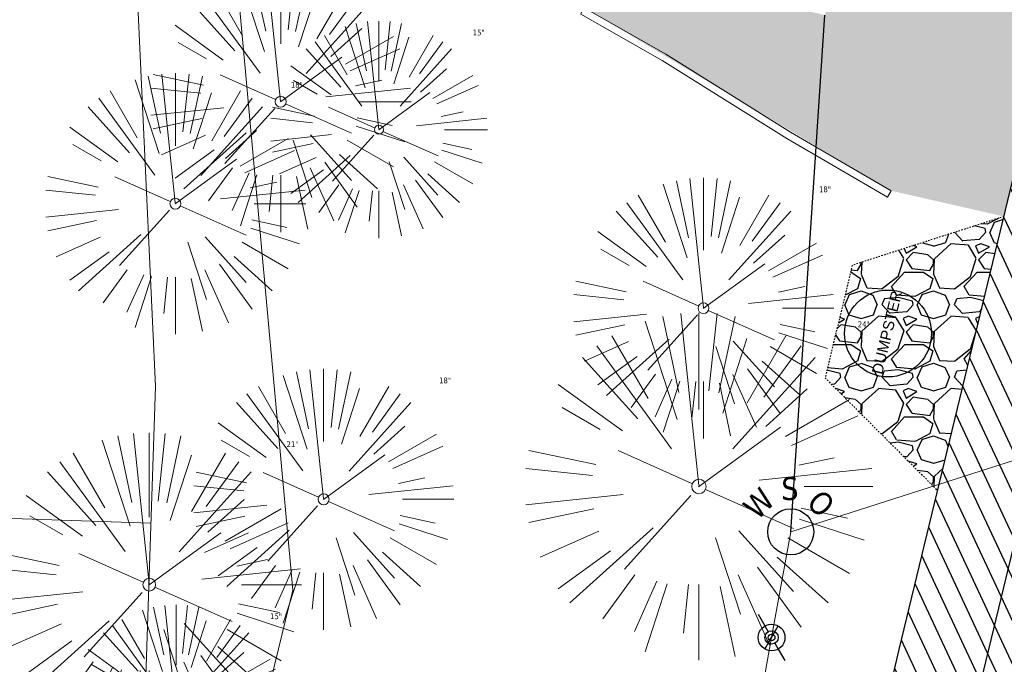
# Model space of a CAD drawing. Header units: feet. Extents: x 1133447 to 1140710, y 647622 to 649877.
# Tile 26 of 84: x 1134482 to 1134550, y 648855 to 648900. Entities that reach past the tile are written whole.
import ezdxf
from ezdxf import colors
from ezdxf.entities.mleader import LeaderData, LeaderLine
from ezdxf.enums import TextEntityAlignment as Align
from ezdxf.lldxf.tags import DXFTag
from ezdxf.math import Vec2, Vec3

# ---------------------------------------------------------------- set-up
doc = ezdxf.new("R2010")
doc.units = ezdxf.units.FT
doc.header["$MEASUREMENT"] = 0
doc.linetypes.add('RAD', pattern=[0.13, 0.08, -0.05])
for name, color, linetype in [('-HARDWARE', 7, 'Continuous'), ('C-PRKG-ASPH', 8, 'Continuous'), ('C-ROAD-ASPHALT', 1, 'Continuous'), ('C-SWLK-GRVL', 6, 'RAD'), ('C-SWLK-GRVL-PATT', 8, 'Continuous'), ('C-UTIL-WATER-MEP', 7, 'WATER (.5x)'), ('G-XREF', 7, 'Continuous'), ('V-UTIL-WATR-STRC', 8, 'Continuous')]:
    doc.layers.add(name, color=color, linetype=linetype)
doc.layers.add('V-ANNO-TEXT', color=7, linetype='Continuous', lineweight=13, plot=False)
for name, color, linetype, lineweight in [('V-SITE-VEGE', 8, 'Continuous', 18), ('V-SITE-VEGE-TEXT', 8, 'Continuous', 18), ('V-SITE-WALL', 8, 'Continuous', 18), ('V-UTIL-POWR-LINE-UNDR', 8, 'EXIST_PROP POWER UNDERGROUND LINE 1', 15), ('V-UTIL-WATR-LINE', 8, 'WATER', 15)]:
    doc.layers.add(name, color=color, linetype=linetype, lineweight=lineweight)
doc.styles.add('Arial', font='arial.ttf')
doc.styles.add('SEI-Dim & Leader', font='tahoma.ttf')
doc.styles.get("Standard").update_dxf_attribs({"font": 'arial.ttf'})
tags = doc.linetypes.add('EXIST_PROP POWER UNDERGROUND LINE 1', pattern='A,1.5,-0.2,["P-UG",Standard,S=0.08,R=0,X=-0.1,Y=-0.04],-0.3', length=2).pattern_tags.tags
tags[6] = DXFTag(74, 10)
tags = doc.linetypes.add('WATER', pattern='A,1.5,-0.2,["W",Standard,S=0.08,R=0,X=-0.1,Y=-0.04],-0.05', length=1.75).pattern_tags.tags
tags[6] = DXFTag(74, 10)
tags = doc.linetypes.add('WATER (.5x)', pattern='A,0.75,-0.2,["W",Standard,S=0.08,R=0,X=-0.1,Y=-0.04],-0.05', length=1).pattern_tags.tags
tags[6] = DXFTag(74, 10)
pattern_1 = [(228.012787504, (3.6, 5), (-40.00000000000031, -45.00000000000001), [0.67268, -66.5954402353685]), (184.969740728, (3.15, 4.5), (59.99999999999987, 5.000000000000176), [1.15434, -114.27962380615]), (132.510447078, (2, 4.4), (50.00000000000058, -54.99999999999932), [0.8139400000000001, -80.5801629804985]), (267.273689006, (0.05, 3.15), (5.000000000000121, 100.0000000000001), [1.05119, -104.067790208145]), (292.833654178, (0, 2.1), (-24.99999999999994, 60.00000000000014), [1.030775, -102.0468656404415]), (357.273689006, (0.4, 1.15), (-100.0000000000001, 5.000000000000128), [1.05119, -104.067790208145]), (37.6942404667, (1.45, 1.1), (-64.99999999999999, -49.99999999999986), [1.390145, -137.62424274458]), (72.2553283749, (2.55, 1.95), (35.00000000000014, 110), [1.31244, -129.9316074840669]), (121.429565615, (2.95, 3.2), (-40.0000000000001, 64.99999999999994), [1.05475, -104.420365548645]), (175.236358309, (2.4, 4.1), (54.99999999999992, -5.00000000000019), [1.20416, -59.0038128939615]), (222.397437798, (1.2, 4.2), (-59.99999999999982, -54.99999999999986), [1.55724, -154.1668750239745]), (138.814074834, (5, 3.1), (-35.00000000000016, 30), [0.5315049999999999, -52.61922406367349]), (171.46923439, (4.600000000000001, 3.45), (64.99999999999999, -9.999999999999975), [1.011185, -100.107557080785]), (225, (3.6, 3.6), (-5.551115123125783e-16, -4.999999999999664), [0.707105, -6.3639628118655]), (203.198590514, (3.25, 4.2), (24.99999999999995, 9.999999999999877), [0.38079, -37.6980755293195]), (291.801409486, (2.9, 4.050000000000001), (-4.99999999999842, 15.00000000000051), [0.538515, -26.3873090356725]), (30.96375653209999, (3.1, 3.55), (15.00000000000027, 9.999999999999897), [0.874645, -28.2801144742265]), (161.565051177, (3.85, 4), (10.00000000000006, -4.999999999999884), [0.632455, -15.178933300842]), (16.389540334, (0, 4.050000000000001), (49.99999999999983, 15.00000000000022), [0.886, -87.714225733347]), (70.3461759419, (0.8500000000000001, 4.3), (-20.0000000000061, -55.00000000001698), [0.7433049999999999, -73.58703873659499]), (293.198590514, (3.85, 5), (-9.999999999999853, 24.99999999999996), [0.761575, -37.3172905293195]), (343.610459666, (4.149999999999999, 4.3), (-49.99999999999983, 15.00000000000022), [0.8859999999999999, -87.71422573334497]), (339.44395478, (0, 0.95), (-25.00000000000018, 10.00000000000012), [0.8543999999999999, -41.86561872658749]), (294.775140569, (0.8, 0.65), (-25.00000000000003, 55.00000000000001), [0.71589, -70.87321531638]), (66.8014094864, (3.9, 0), (9.999999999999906, 24.99999999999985), [0.761575, -37.3172905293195]), (17.3540246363, (4.2, 0.7000000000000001), (-64.99999999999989, -19.99999999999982), [0.838155, -82.97711807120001]), (69.44395478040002, (1.45, 0), (-10.00000000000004, -24.99999999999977), [0.4272, -42.29281872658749]), (101.309932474, (3.6, 0), (-4.999999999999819, 20.00000000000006), [0.25495, -25.240147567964]), (165.963756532, (3.55, 0.25), (14.99999999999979, -5.000000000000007), [1.030775, -19.5847531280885]), (186.009005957, (2.55, 0.5), (50.00000000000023, 4.999999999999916), [0.9552499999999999, -94.56961587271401]), (303.690067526, (3.1, 3.1), (-4.999999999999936, 9.999999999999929), [0.7211099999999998, -17.30664637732]), (353.157226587, (3.5, 2.5), (85.00000000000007, -10.00000000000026), [1.25897, -124.6378131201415]), (60.9453959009, (4.75, 2.35), (-19.99999999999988, -34.99999999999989), [0.51478, -50.963370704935]), (90, (5, 2.8), (-4.999999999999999, 5), [0.3, -4.699999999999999]), (120.256437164, (2.45, 0.65), (20.00000000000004, -35.00000000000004), [0.69462, -68.76759994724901]), (48.01278750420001, (2.1, 1.25), (40, 44.99999999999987), [1.34536, -65.92276023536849]), (0, (3, 2.25), (5, 5), [1.3, -3.7]), (325.3048464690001, (4.3, 2.25), (50.0000000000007, -34.99999999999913), [0.7905699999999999, -78.26637150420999]), (254.054604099, (4.95, 1.8), (-5.000000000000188, -20.00000000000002), [0.72801, -35.6725394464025]), (207.645975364, (4.75, 1.1), (-94.99999999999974, -50.00000000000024), [1.185325, -117.347370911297]), (175.42607874, (3.7, 0.55), (-64.99999999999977, 5.000000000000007), [1.253995, -124.1453670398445])]

# ---------------------------------------------------------------- blocks, each defined once
blk = doc.blocks.new('V-UTIL-WATR-Water Shutoff')
blk.add_circle((0, 0), 0.03999999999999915)
at = {"style": 'SEI-Dim & Leader'}
blk.add_text('S', height=0.04, dxfattribs=at).set_placement((-0.001441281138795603, 0.05518861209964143), align=Align.CENTER)
for s, rotation, p in [('W', 45, (-0.04144128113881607, 0.03518861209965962)), ('O', 315, (0.03855871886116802, 0.03518861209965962))]:
    blk.add_text(s, height=0.04, rotation=rotation, dxfattribs=at).set_placement(p, align=Align.CENTER)
blk = doc.blocks.new('*U961', base_point=(1134535.172, 648864.348))
at = {"xscale": 39.73102651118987, "yscale": 39.73102651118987, "zscale": 39.73102651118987}
blk.add_blockref('V-UTIL-WATR-Water Shutoff', (1134535.172, 648864.348), dxfattribs=at)
blk = doc.blocks.new('V-SITE-VEGE-Coniferious Tree 2')
at = {"color": 0, "linetype": 'ByBlock'}
for p, q in [((-0.0574950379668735, 0.2703678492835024), (-0.1039851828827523, 0.4890788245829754)), ((-0.0003172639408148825, 0.0025937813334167), (-0.05229705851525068, 0.4972664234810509)), ((-3.601054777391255e-05, 0.2219193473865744), (-3.601054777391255e-05, 0.5000060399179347)), ((0.02890183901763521, 0.2753366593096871), (0.05222503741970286, 0.4972664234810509)), ((0.0571938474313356, 0.2692740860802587), (0.1039131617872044, 0.4890788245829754)), ((-0.06264093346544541, 0.1926377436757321), (-0.1545378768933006, 0.4755369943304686)), ((-0.1460065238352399, 0.2528363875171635), (-0.2500390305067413, 0.4330260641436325)), ((0.06850648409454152, 0.2109817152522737), (0.1382469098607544, 0.425630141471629)), ((0.139142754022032, 0.2410654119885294), (0.2499670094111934, 0.4330260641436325)), ((-0.07913071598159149, 0.1088658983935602), (-0.2939353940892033, 0.4045257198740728)), ((0.1868724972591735, 0.2572635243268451), (0.2938633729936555, 0.4045257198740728)), ((-0.1756943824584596, 0.1950752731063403), (-0.3346129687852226, 0.3715878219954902)), ((0.09777767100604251, 0.108636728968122), (0.3345409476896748, 0.3715878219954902)), ((-0.2201011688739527, 0.1598873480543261), (-0.4045617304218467, 0.2938993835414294)), ((0.1919663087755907, 0.1728666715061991), (0.3115823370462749, 0.2805763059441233)), ((-0.2844040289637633, 0.1641894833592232), (-0.393144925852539, 0.2269610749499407)), ((0.2487690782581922, 0.143647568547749), (0.4329900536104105, 0.2500030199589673)), ((0.2658942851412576, 0.1183972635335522), (0.4567507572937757, 0.2033670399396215)), ((-0.0009318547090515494, -0.0006770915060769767), (0.2349564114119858, 0.1707208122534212)), ((-0.2961437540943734, 0.06292784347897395), (-0.4891148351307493, 0.1039491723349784)), ((-0.01992166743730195, 0.008854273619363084), (-0.2318825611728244, 0.1032199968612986)), ((0.2872695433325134, 0.06106323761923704), (0.3884790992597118, 0.08257391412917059)), ((-0.3060292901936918, 0.03215663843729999), (-0.4973024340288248, 0.05226104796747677)), ((0.173080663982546, 0.01818771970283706), (0.497230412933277, 0.05226104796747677)), ((0.3024988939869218, 0), (0.4999700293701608, 0)), ((-0.2182782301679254, -0.02292736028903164), (-0.4973024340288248, -0.05226104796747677)), ((-0.02300503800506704, -0.02554197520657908), (-0.2137781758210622, -0.2373882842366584)), ((0.01849546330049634, -0.008260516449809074), (0.2719985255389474, -0.1211160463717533)), ((-0.302185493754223, -0.0642195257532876), (-0.4891148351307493, -0.1039491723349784)), ((0.2936342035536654, -0.06241742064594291), (0.4274066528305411, -0.09084484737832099)), ((0.2891445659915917, -0.09395946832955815), (0.4755009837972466, -0.1545018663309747)), ((-0.2881436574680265, -0.1282723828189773), (-0.4568227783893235, -0.2033670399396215)), ((-0.1320480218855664, -0.1188660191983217), (-0.3716238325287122, -0.3345769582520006)), ((0.1143820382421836, -0.1271057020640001), (0.2718110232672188, -0.301920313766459)), ((0.04781873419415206, -0.1473038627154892), (0.1192466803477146, -0.3671294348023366)), ((0.2555295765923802, -0.1475434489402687), (0.4329900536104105, -0.2500030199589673)), ((-0.254528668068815, -0.1848980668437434), (-0.4045617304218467, -0.2938993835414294)), ((0.2253521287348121, -0.2029399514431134), (0.3715518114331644, -0.3345769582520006)), ((-0.1842986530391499, -0.2536176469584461), (-0.2766747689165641, -0.3807650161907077)), ((0.1131111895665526, -0.2541280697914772), (0.2033310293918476, -0.4567867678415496)), ((0.1688618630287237, -0.2324611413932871), (0.2938633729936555, -0.4045257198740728)), ((-0.1213812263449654, -0.2725449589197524), (-0.1855903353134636, -0.4167758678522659)), ((-0.09098502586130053, -0.2799408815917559), (-0.1545378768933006, -0.4755369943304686)), ((-0.02966136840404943, -0.2817638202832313), (-0.04434904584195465, -0.4216092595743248)), ((-3.601054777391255e-05, -0.2817638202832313), (-3.601054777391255e-05, -0.5000060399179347)), ((0.06104806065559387, -0.2873055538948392), (0.1039131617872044, -0.4890788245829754))]:
    blk.add_line(p, q, dxfattribs=at)
blk.add_circle((-3.601054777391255e-05, 0), 0.02083358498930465)
blk = doc.blocks.new('V-UTIL-IRRI-Spigot')
for points in [[(-0.9999999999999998, 1.732050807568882), (-0.4999999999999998, 0.866025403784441)], [(-0.4999999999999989, -0.8660254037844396), (0.4999999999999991, 0.8660254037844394)], [(0.5000000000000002, -0.8660254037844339), (1, -1.732050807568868)]]:
    blk.add_lwpolyline(points)
for radius in [1, 0.5]:
    blk.add_circle((0, 0), radius)
blk = doc.blocks.new('*U978', base_point=(1134533.85, 648857.053))
at = {"xscale": 0.9237604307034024, "yscale": 0.9237604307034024, "zscale": 0.9237604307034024}
blk.add_blockref('V-UTIL-IRRI-Spigot', (1134533.85, 648857.053), dxfattribs=at)
blk = doc.blocks.new('_Open90')
at = {"color": 0, "linetype": 'ByBlock', "lineweight": -2}
for p, q in [((-0.5, 0.5), (0, 0)), ((0, 0), (-1, 0)), ((0, 0), (-0.5, -0.5))]:
    blk.add_line(p, q, dxfattribs=at)
blk = doc.blocks.new('*U1014', base_point=(1134535.172, 648864.348))
at = {"xscale": 39.73102651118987, "yscale": 39.73102651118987, "zscale": 39.73102651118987}
blk.add_blockref('V-UTIL-WATR-Water Shutoff', (1134535.172, 648864.348), dxfattribs=at)
blk = doc.blocks.new('*U1030', base_point=(1134533.85, 648857.053))
at = {"xscale": 0.9237604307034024, "yscale": 0.9237604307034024, "zscale": 0.9237604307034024}
blk.add_blockref('V-UTIL-IRRI-Spigot', (1134533.85, 648857.053), dxfattribs=at)
blk = doc.blocks.new('C_PBASE-PACTOLA_02403811')
at = {"layer": '-HARDWARE'}
blk.add_circle((1134541.883952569, 648878.0399625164), 2.999999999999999, dxfattribs=at)
at = {"layer": 'C-ROAD-ASPHALT'}
blk.add_lwpolyline([(1134641.753924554, 648097.236757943, -0.04745863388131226), (1134675.306121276, 648187.2144013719, 0.3533595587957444), (1134666.801823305, 648223.938865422, -0.1061807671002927), (1134644.201008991, 648251.02779896), (1134637.908204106, 648263.0052472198), (1134624.340160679, 648241.5287128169), (1134586.209279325, 648314.1053565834), (1134596.832358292, 648319.6865924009, 0.4142135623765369), (1134601.03389425, 648333.1901880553), (1134601.03389425, 648333.1901880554, -0.272198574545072), (1134605.099853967, 648418.2428533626), (1134606.838864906, 648420.9012729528, -0.1021731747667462), (1134622.244871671, 648436.3835698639, 0.468797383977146), (1134623.08730174, 648444.0239125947, -0.03941359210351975), (1134613.58995056, 648455.5746915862), (1134609.942525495, 648460.8004692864, -0.1042089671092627), (1134568.347173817, 648558.7203512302), (1134550.704167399, 648648.5084634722, -0.01381007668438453), (1134546.056886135, 648676.177626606), (1134536.979293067, 648741.163650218, -0.0943332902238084), (1134542.658637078, 648856.2170945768), (1134551.221944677, 648891.6030739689, -0.01079874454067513), (1134557.394969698, 648914.8990641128)], format="xyb", dxfattribs=at)
at = {"layer": 'C-SWLK-GRVL'}
blk.add_lwpolyline([(1134549.894702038, 648886.1185365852), (1134539.422848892, 648882.751001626), (1134537.541185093, 648874.9754411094), (1134545.31467479, 648867.1925844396)], dxfattribs=at)
at = {"layer": 'C-UTIL-WATER-MEP', "flags": 128}
blk.add_lwpolyline([(1134709.845560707, 648413.0189530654), (1134668.707876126, 648423.9129284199, -0.1774687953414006), (1134618.510034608, 648459.0087522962), (1134614.862609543, 648464.2345299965, -0.1042089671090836), (1134574.234591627, 648559.8772053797), (1134556.591585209, 648649.6653176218, -0.01381007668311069), (1134551.999193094, 648677.0076796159), (1134542.921600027, 648741.9937032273, -0.09433329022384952), (1134548.490307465, 648854.8058467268), (1134557.053615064, 648890.191826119, -0.0889232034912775), (1134635.562402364, 649068.4731093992, -0.07678502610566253)], format="xyb", dxfattribs=at)
at = {"layer": '-HARDWARE', "insert": (1134540.755707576, 648875.3460319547), "char_height": 0.7499999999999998, "attachment_point": 1, "rotation": 76.39611750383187, "style": 'Arial'}
blk.add_mtext_dynamic_manual_height_columns('DUMPSTER', width=6.52807008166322, gutter_width=0.9999999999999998, heights=[0], dxfattribs=at)
blk = doc.blocks.new('C_PHTCH-PACTOLA_02403811')
at = {"layer": 'C-PRKG-ASPH'}
h = blk.add_hatch(dxfattribs=at)
h.set_pattern_fill('ANSI31', color=256, scale=10, angle=70)
h.set_pattern_definition([(115, (0, 0), (-1.132884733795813, -0.5282728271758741), [])])
edge = h.paths.add_edge_path(flags=16)
edge.add_arc((1135093.567290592, 648760.3570235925), 541.9999999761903, 143.5703577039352, 153.2664360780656, ccw=False)
edge.add_arc((1135093.567290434, 648760.3570237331), 541.9999997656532, 133.8742793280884, 143.5703577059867, ccw=False)
edge.add_line((1134717.918854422, 649151.0643979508), (1134791.743864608, 649222.0439889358))
edge.add_arc((1134924.814897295, 649083.6384245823), 191.9999999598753, 124.33581191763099, 133.8742793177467, ccw=False)
edge.add_line((1134816.518779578, 649242.1816391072), (1134837.543218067, 649256.5428028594))
edge.add_arc((1134886.614896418, 649184.7029087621), 87.00000000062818, 64.86660358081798, 124.33581191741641, ccw=False)
edge.add_line((1134923.566161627, 649263.4658695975), (1134945.862647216, 649253.0055803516))
edge.add_arc((1134736.896871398, 648807.5874571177), 491.9999999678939, 56.45911934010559, 64.86660355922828, ccw=False)
edge.add_line((1135008.742528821, 649217.6654234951), (1135070.901654, 649176.4593855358))
edge.add_arc((1135036.644680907, 649124.7828938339), 62.00000000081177, -10.868034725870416, 56.45911933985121, ccw=False)
edge.add_line((1135097.532652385, 649113.0929439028), (1135091.831089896, 649083.3959326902))
edge.add_arc((1135001.481196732, 649100.7423100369), 92.00000001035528, 337.8486329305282, 349.13196525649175, ccw=False)
edge.add_line((1135086.690765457, 649066.0532714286), (1135029.43531187, 648925.4119419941))
edge.add_arc((1134573.749357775, 649110.9228871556), 491.9999995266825, 335.73595333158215, 337.84863296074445, ccw=False)
edge.add_line((1135022.286728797, 648908.7392420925), (1134970.105907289, 648792.9779079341))
edge.add_line((1134970.105907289, 648792.9779079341), (1134955.070696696, 648759.622817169))
edge.add_arc((1134506.533324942, 648961.8064625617), 492.0000003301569, 331.3465562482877, 335.7359533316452, ccw=False)
edge.add_line((1134938.281078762, 648725.8872446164), (1134902.771388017, 648660.9021647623))
edge.add_arc((1134778.161263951, 648728.9926705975), 142.0000000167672, 305.95733191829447, 331.34655630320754, ccw=False)
edge.add_line((1134861.541195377, 648614.0501326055), (1134757.483908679, 648538.5664206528))
edge.add_arc((1134835.579196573, 648430.9089730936), 133.0000000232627, 125.9573319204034, 166.4171722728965)
edge.add_arc((1134672.277915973, 648470.363906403), 35.00000000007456, 244.10855969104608, 346.41717227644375, ccw=False)
edge.add_arc((1134691.461854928, 648509.9128519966), 78.95614352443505, 214.9055155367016, 244.1168481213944, ccw=False)
edge.add_line((1134626.710174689, 648464.732186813), (1134623.062749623, 648469.9579645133))
edge.add_arc((1134821.506139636, 648608.4650796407), 241.9999999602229, 191.1167612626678, 214.9138039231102, ccw=False)
edge.add_line((1134584.046954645, 648561.8052956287), (1134566.403948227, 648651.5934078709))
edge.add_arc((1135049.172208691, 648746.4554480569), 491.9999999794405, 187.9519260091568, 191.1167612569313, ccw=False)
edge.add_line((1134561.903038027, 648678.391101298), (1134552.825444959, 648743.3771249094))
edge.add_arc((1134842.017716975, 648783.7730382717), 292.0000000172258, 166.3961174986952, 187.9519260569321, ccw=False)
edge.add_line((1134558.209758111, 648852.4537669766), (1134566.77306571, 648887.8397463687))
edge.add_arc((1135093.567290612, 648760.357023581), 542.0000000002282, 158.0478401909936, 166.396117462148, ccw=False)
edge.add_arc((1135093.567290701, 648760.357023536), 542.0000000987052, 153.2664360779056, 158.0478401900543, ccw=False)
edge = h.paths.add_edge_path()
edge.add_line((1134664.934415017, 648091.0186503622), (1134641.753924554, 648097.236757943))
edge.add_arc((1135131.441785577, 647965.8792352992), 506.9999999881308, 154.1154939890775, 164.9840567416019, ccw=False)
edge.add_arc((1135131.44177555, 647965.8792402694), 506.9999887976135, 153.4314984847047, 154.115493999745, ccw=False)
edge.add_arc((1134241.513528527, 648410.9103548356), 488.0000000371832, 333.4314984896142, 338.6383717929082)
edge.add_line((1134695.987914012, 648233.1548120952), (1134704.112198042, 648253.9264793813))
edge.add_arc((1134529.027803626, 648322.4060737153), 188.0000000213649, 338.6383717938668, 377.1954705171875)
edge.add_arc((1134651.306425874, 648360.2470375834), 60.00000000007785, 17.1954705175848, 74.97265706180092)
edge.add_line((1134666.863224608, 648418.1951696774), (1134661.500576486, 648419.8056636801))
edge.add_arc((1134691.489318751, 648509.9450223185), 94.99699278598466, 223.9418846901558, 251.5980721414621, ccw=False)
edge.add_arc((1134691.535842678, 648509.9839590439), 95.05751145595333, 214.9165962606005, 223.9393241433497, ccw=False)
edge.add_line((1134613.590003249, 648455.5746160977), (1134609.942525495, 648460.8004692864))
edge.add_arc((1134821.506139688, 648608.4650796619), 258.0000000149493, 191.1167612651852, 214.9138039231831, ccw=False)
edge.add_line((1134568.347173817, 648558.7203512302), (1134550.704167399, 648648.5084634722))
edge.add_arc((1135049.172208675, 648746.4554480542), 507.9999999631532, 187.9519260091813, 191.1167612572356, ccw=False)
edge.add_line((1134546.056886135, 648676.177626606), (1134536.979293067, 648741.163650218))
edge.add_arc((1134842.01771694, 648783.7730382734), 307.9999999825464, 166.3961174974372, 187.9519260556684, ccw=False)
edge.add_line((1134542.658637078, 648856.2170945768), (1134551.221944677, 648891.6030739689))
edge.add_arc((1135093.567290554, 648760.3570237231), 557.9999999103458, 163.9213237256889, 166.3961174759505, ccw=False)
edge.add_arc((1134538.177323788, 648920.4382053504), 19.99999999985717, 343.9213237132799, 402.7699397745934)
edge.add_line((1134552.859048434, 648934.0193305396), (1134533.446357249, 648955.005204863))
edge.add_arc((1135093.567290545, 648760.3570234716), 592.9783928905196, 146.0187423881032, 160.8370986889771, ccw=False)
edge.add_line((1134601.857481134, 649091.7855040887), (1134616.582948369, 649064.0343807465))
edge.add_arc((1134620.999668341, 649066.3780071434), 5.000000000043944, 207.9515834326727, 327.0740857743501)
edge.add_arc((1135093.567290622, 648760.3570235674), 558.0000000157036, 133.8742793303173, 147.0740857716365, ccw=False)
edge.add_line((1134706.829601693, 649162.5981949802), (1134780.654611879, 649233.5777859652))
edge.add_arc((1134924.814897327, 649083.6384245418), 208.0000000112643, 124.3358119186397, 133.8742793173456, ccw=False)
edge.add_line((1134807.494103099, 649255.3935736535), (1134828.518541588, 649269.7547374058))
edge.add_arc((1134886.614896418, 649184.7029087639), 102.9999999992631, 64.86660357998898, 124.33581191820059, ccw=False)
edge.add_line((1134930.361796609, 649277.9510118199), (1134952.658282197, 649267.4907225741))
edge.add_arc((1134736.896871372, 648807.5874570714), 508.0000000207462, 56.4591193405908, 64.86660355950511, ccw=False)
edge.add_line((1135017.583038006, 649231.0012923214), (1135079.742163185, 649189.7952543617))
edge.add_arc((1135036.644680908, 649124.782893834), 77.99999999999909, -10.868034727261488, 56.45911934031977, ccw=False)
edge.add_line((1135113.245677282, 649110.0761826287), (1135107.544114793, 649080.3791714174))
edge.add_arc((1135001.481196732, 649100.7423100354), 108.0000000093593, 337.84863293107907, 349.131965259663, ccw=False)
edge.add_line((1135101.509820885, 649060.0203951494), (1135044.254367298, 648919.3790657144))
edge.add_arc((1134573.749357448, 649110.9228872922), 507.9999998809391, 335.7359533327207, 337.84863295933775, ccw=False)
edge.add_line((1135036.873309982, 648902.1641641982), (1134969.657277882, 648753.0477392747))
edge.add_arc((1134506.53332524, 648961.8064624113), 507.9999999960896, 331.346556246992, 335.73595333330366, ccw=False)
edge.add_line((1134952.321656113, 648718.215074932), (1134916.811965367, 648653.2299950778))
edge.add_arc((1134778.161263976, 648728.9926705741), 157.9999999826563, 305.9573319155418, 331.3465563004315, ccw=False)
edge.add_line((1134870.936117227, 648601.0988607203), (1134766.878830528, 648525.6151487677))
edge.add_arc((1134835.579196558, 648430.9089731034), 117.0000000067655, 125.9573319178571, 162.264860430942)
edge.add_arc((1134752.713885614, 648457.4106757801), 29.99999999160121, 162.264860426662, 196.8024120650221)
edge.add_arc((1134835.579196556, 648430.9089731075), 113.0000000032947, 170.9217318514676, 197.5476736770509)
edge.add_line((1134727.837491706, 648396.8395581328), (1134731.162683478, 648386.3239143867))
edge.add_arc((1134529.027802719, 648322.4060734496), 212.0000009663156, 11.340079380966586, 17.54767372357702, ccw=False)
edge.add_arc((1134529.055568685, 648322.403813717), 211.9732215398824, -20.64909134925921, 11.342153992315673, ccw=False)
edge.add_arc((1134759.869013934, 648235.3149369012), 34.72371615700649, 159.1871917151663, 239.4135572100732)
edge.add_line((1134742.200276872, 648205.422593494), (1134709.513, 648185.696))
edge.add_line((1134709.513, 648185.696), (1134698.996135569, 648181.0065459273))
edge.add_arc((1135131.441785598, 647965.8792352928), 483.0000000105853, 153.5511843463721, 164.9840567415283)
at = {"layer": 'C-SWLK-GRVL-PATT'}
h = blk.add_hatch(dxfattribs=at)
h.set_pattern_fill('GRAVEL', color=256, scale=5)
h.set_pattern_definition(pattern_1)
edge = h.paths.add_edge_path(flags=16)
edge.add_arc((1134548.490387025, 649097.0318955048), 40.99999999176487, 248.796184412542, 254.9838623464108)
edge.add_line((1134537.86765222, 649057.4319270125), (1134546.132100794, 649055.2149796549))
edge.add_arc((1134546.909374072, 649058.112538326), 3.000000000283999, 254.9838623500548, 343.3819296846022)
edge.add_line((1134549.784071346, 649057.2545665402), (1134550.337651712, 649058.3434381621))
edge.add_arc((1134536.966462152, 649065.141326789), 15.00000000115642, 333.0512984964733, 411.0980064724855)
edge.add_arc((1134609.185327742, 649154.6367762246), 100.0000000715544, 220.8114317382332, 231.0980064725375, ccw=False)
edge.add_line((1134533.498860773, 649089.2796134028), (1134521.882953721, 649102.7313442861))
edge.add_arc((1134499.177013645, 649083.1241954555), 30.00000000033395, 40.81143173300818, 146.0651440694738)
edge.add_line((1134474.286828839, 649099.8716937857), (1134453.759212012, 649069.3634849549))
edge.add_arc((1134536.7264947, 649013.5384905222), 100.0000000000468, 146.065144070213, 183.5699678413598)
edge.add_line((1134436.920544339, 649007.3117520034), (1134439.167762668, 648971.2919705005))
edge.add_arc((1134459.128952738, 648972.5373182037), 19.99999999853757, 183.5699678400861, 214.657273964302)
edge.add_arc((1134426.226219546, 648949.7906668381), 19.99999999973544, -21.49407086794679, 34.65727396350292, ccw=False)
edge.add_line((1134444.835329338, 648942.4625679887), (1134443.399896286, 648938.8174027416))
edge.add_arc((1134452.704451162, 648935.1533533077), 9.999999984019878, 158.5059290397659, 247.8634065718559)
edge.add_line((1134448.93629179, 648925.8904717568), (1134482.502472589, 648912.2356799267))
edge.add_arc((1134486.270631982, 648921.4985614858), 9.999999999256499, 247.8634064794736, 321.8644980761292)
edge.add_line((1134494.136157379, 648915.3233278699), (1134501.197764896, 648924.3178464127))
edge.add_arc((1134540.525391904, 648893.4416783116), 50.00000002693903, 132.7699397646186, 141.8644980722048, ccw=False)
edge.add_line((1134506.572578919, 648930.1459899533), (1134521.070339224, 648943.5569414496))
edge.add_arc((1134504.093932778, 648961.9090972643), 24.99999997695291, 312.7699396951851, 341.1234729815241)
edge.add_arc((1135093.567282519, 648760.3570264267), 597.978384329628, 157.575895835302, 161.1234729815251, ccw=False)
edge.add_arc((1134536.182724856, 648990.3687366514), 4.99999999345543, 337.5758958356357, 399.4769718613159)
edge.add_line((1134540.042125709, 648993.5475768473), (1134535.556339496, 648998.9937289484))
edge.add_arc((1134531.696938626, 648995.8148887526), 5.000000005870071, 39.47697174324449, 129.4769716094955)
edge.add_line((1134528.51809844, 648999.6742896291), (1134515.801917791, 648989.2004602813))
edge.add_line((1134515.801917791, 648989.2004602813), (1134511.293630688, 648990.6693089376))
edge.add_line((1134511.293630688, 648990.6693089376), (1134527.518786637, 649004.0333463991))
edge.add_arc((1134525.611482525, 649006.3489869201), 3.000000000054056, 309.4769716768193, 399.4769716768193)
edge.add_line((1134527.927123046, 649008.2562910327), (1134522.621097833, 649014.6982878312))
edge.add_arc((1134511.042895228, 649005.1617672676), 15.00000000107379, 39.47697167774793, 71.57860019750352)
edge.add_line((1134515.782946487, 649019.393138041), (1134513.264941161, 649020.2318115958))
edge.add_line((1134513.264941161, 649020.2318115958), (1134514.528954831, 649024.0268438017))
edge.add_line((1134514.528954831, 649024.0268438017), (1134517.046960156, 649023.188170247))
edge.add_arc((1134511.042895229, 649005.1617672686), 18.99999999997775, 39.47697167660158, 71.57860019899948, ccw=False)
edge.add_line((1134525.708618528, 649017.2413599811), (1134538.525775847, 649001.6801662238))
edge.add_arc((1134542.385176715, 649004.8590064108), 4.999999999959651, 219.4769716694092, 336.078134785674)
edge.add_arc((1135093.567291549, 648760.3570231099), 597.9783939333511, 152.1483058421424, 156.0781347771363, ccw=False)
edge.add_arc((1134560.438019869, 649042.0592120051), 4.999999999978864, 332.1483058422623, 434.9838623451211)
edge.add_line((1134561.733475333, 649046.8884764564), (1134536.831287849, 649053.5685154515))
edge.add_arc((1134548.490387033, 649097.0318955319), 45.00000002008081, 248.7961844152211, 254.9838623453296, ccw=False)
edge.add_line((1134532.214487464, 649055.0784082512), (1134533.661234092, 649058.8076071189))
edge = h.paths.add_edge_path()
edge.add_line((1134601.857481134, 649091.7855040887), (1134597.711378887, 649094.5801124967))
edge.add_arc((1135093.567290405, 648760.3570236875), 597.9783926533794, 146.0187423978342, 150.7800618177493)
edge.add_arc((1134567.17752859, 649055.0383738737), 5.286670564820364, 257.3645220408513, 328.39940210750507, ccw=False)
edge.add_line((1134566.021082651, 649049.8797385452), (1134558.179472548, 649051.9832590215))
edge.add_arc((1134559.47492801, 649056.8125234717), 4.999999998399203, 159.6940240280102, 254.9838623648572, ccw=False)
edge.add_arc((1134536.966462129, 649065.1413267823), 19.00000002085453, 339.6940240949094, 411.0980064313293)
edge.add_arc((1134609.185327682, 649154.6367761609), 95.99999998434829, 220.8114317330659, 231.0980064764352, ccw=False)
edge.add_line((1134536.52631945, 649091.8938999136), (1134524.910412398, 649105.3456307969))
edge.add_arc((1134499.177013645, 649083.1241954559), 33.99999999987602, 40.811431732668, 112.67770225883)
edge.add_arc((1134484.911775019, 649117.2636589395), 3.000000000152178, 228.8203477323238, 292.67770225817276, ccw=False)
edge.add_line((1134482.93650839, 649115.0057125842), (1134470.117493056, 649126.2198732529))
edge.add_line((1134470.117493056, 649126.2198732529), (1134467.483804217, 649123.2092781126))
edge.add_line((1134467.483804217, 649123.2092781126), (1134477.860940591, 649114.1312895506))
edge.add_arc((1134475.88567396, 649111.8733431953), 3.000000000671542, -50.98707642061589, 48.82034771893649, ccw=False)
edge.add_arc((1134499.177013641, 649083.1241954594), 33.99999999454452, 129.0129235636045, 146.0651440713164)
edge.add_line((1134470.968137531, 649102.104693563), (1134450.907684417, 649072.2907849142))
edge.add_arc((1134448.418665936, 649073.9655347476), 3.000000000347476, 250.8568652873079, 326.06514406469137, ccw=False)
edge.add_line((1134447.434878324, 649071.1314278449), (1134442.571547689, 649072.8196084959))
edge.add_arc((1134449.130131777, 649091.713654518), 20.00000000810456, 234.0626253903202, 250.8568652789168, ccw=False)
edge.add_line((1134437.392119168, 649075.5204750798), (1134428.464585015, 649081.9918112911))
edge.add_line((1134428.464585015, 649081.9918112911), (1134426.116982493, 649078.7531754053))
edge.add_line((1134426.116982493, 649078.7531754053), (1134435.044516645, 649072.2818391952))
edge.add_arc((1134449.130131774, 649091.713654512), 24.00000000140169, 234.0626253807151, 250.8568652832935)
edge.add_line((1134441.259830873, 649069.0407992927), (1134444.032547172, 649068.0783218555))
edge.add_arc((1134443.048759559, 649065.2442149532), 3.000000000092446, -28.89664176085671, 70.85686528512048, ccw=False)
edge.add_arc((1134536.726494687, 649013.5384905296), 103.9999999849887, 151.1033582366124, 161.2127055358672)
edge.add_arc((1134435.427379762, 649047.9984573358), 3.000000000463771, 257.0526530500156, 341.21270553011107, ccw=False)
edge.add_line((1134434.755213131, 649045.0747282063), (1134412.262785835, 649050.2457472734))
edge.add_arc((1134414.055230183, 649058.0423582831), 7.999999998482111, 236.9020541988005, 257.0526530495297, ccw=False)
edge.add_line((1134409.686654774, 649051.3404519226), (1134407.502367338, 649047.9894985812))
edge.add_arc((1134414.055230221, 649058.0423582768), 12.00000000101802, 236.9020555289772, 257.0526530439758)
edge.add_line((1134411.366563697, 649046.3474417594), (1134433.321365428, 649041.3000230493))
edge.add_arc((1134432.649198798, 649038.3762939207), 2.999999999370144, -13.422447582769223, 77.05265305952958, ccw=False)
edge.add_arc((1134536.726494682, 649013.5384905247), 103.9999999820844, 166.5775524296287, 179.7756991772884)
edge.add_arc((1134429.727314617, 649013.9573717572), 3.000000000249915, 271.95738677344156, 359.7756991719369, ccw=False)
edge.add_line((1134429.829783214, 649010.9591222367), (1134395.691993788, 649010.0690074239))
edge.add_line((1134395.691993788, 649010.0690074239), (1134406.987773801, 649006.1761351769))
edge.add_line((1134406.987773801, 649006.1761351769), (1134430.013276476, 649006.9630579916))
edge.add_arc((1134430.115745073, 649003.964808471), 3.000000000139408, 3.5699678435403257, 91.95738676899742, ccw=False)
edge.add_line((1134433.109923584, 649004.1516106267), (1134435.175524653, 648971.0429009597))
edge.add_arc((1134459.128952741, 648972.5373182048), 24.00000000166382, 183.5699678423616, 214.6572739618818)
edge.add_arc((1134426.226219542, 648949.7906668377), 16.00000000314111, -21.49407086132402, 34.65727395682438, ccw=False)
edge.add_line((1134441.11350738, 648943.9281877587), (1134439.678074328, 648940.2830225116))
edge.add_arc((1134452.704451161, 648935.1533533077), 13.9999999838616, 158.5059290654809, 247.8634065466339)
edge.add_line((1134447.429028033, 648922.1853191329), (1134456.136823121, 648918.642970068))
edge.add_arc((1134455.006375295, 648915.8641055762), 3.000000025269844, -18.388473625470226, 67.86340650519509, ccw=False)
edge.add_arc((1134475.883044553, 648908.9240263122), 19.00000041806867, 161.6115263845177, 190.4898903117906)
edge.add_line((1134457.200590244, 648905.4648476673), (1134457.839190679, 648902.0158719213))
edge.add_line((1134457.839190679, 648902.0158719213), (1134461.772338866, 648902.7441200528))
edge.add_line((1134461.772338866, 648902.7441200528), (1134461.133738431, 648906.1930957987))
edge.add_arc((1134475.883044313, 648908.9240263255), 15.00000018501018, 164.7466039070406, 190.4898904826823, ccw=False)
edge.add_arc((1134464.305783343, 648912.081087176), 2.999999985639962, 67.8634065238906, 164.7466039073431, ccw=False)
edge.add_line((1134465.436231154, 648914.8599516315), (1134480.995208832, 648908.5305273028))
edge.add_arc((1134486.270631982, 648921.498561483), 13.9999999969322, 247.8634064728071, 321.8644980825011)
edge.add_line((1134497.282367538, 648912.8532344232), (1134504.343975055, 648921.8477529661))
edge.add_arc((1134540.525391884, 648893.4416783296), 45.99999999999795, 132.7699397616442, 141.8644980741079, ccw=False)
edge.add_line((1134509.288803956, 648927.2096450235), (1134525.152399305, 648941.8840432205))
edge.add_arc((1134504.780711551, 648963.9066302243), 30.00000000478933, 312.7699396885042, 322.9315985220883)
edge.add_arc((1134531.909871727, 648943.412517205), 4.000000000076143, 42.76993976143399, 142.9315985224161, ccw=False)
edge.add_line((1134534.846216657, 648946.1287422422), (1134542.540399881, 648937.811030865))
edge.add_arc((1134539.604054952, 648935.0948058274), 3.999999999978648, -47.2300602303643, 42.7699397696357, ccw=False)
edge.add_line((1134542.320279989, 648932.1584608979), (1134526.38641549, 648916.9091733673))
edge.add_line((1134526.38641549, 648916.9091733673), (1134521.286832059, 648900.3121323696))
edge.add_line((1134521.286832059, 648900.3121323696), (1134542.10752488, 648887.8942024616))
edge.add_line((1134542.10752488, 648887.8942024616), (1134549.894702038, 648886.1185365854))
edge.add_line((1134549.894702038, 648886.1185365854), (1134551.221944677, 648891.6030739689))
edge.add_arc((1134959.072848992, 648795.1471716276), 419.1015404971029, 164.2193477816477, 166.6941415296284, ccw=False)
edge.add_arc((1134590.557581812, 649043.6190399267), 138.9217900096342, 253.02220341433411, 255.4969971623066, ccw=False)
edge.add_arc((1134576.143964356, 648903.9869904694), 27.0124622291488, 163.0222034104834, 165.4969971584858, ccw=False)
edge.add_arc((1134569.636619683, 648986.5937934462), 77.17846351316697, 253.02220341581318, 255.49699716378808, ccw=False)
edge.add_arc((1134629.291471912, 648891.5182768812), 84.89630986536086, 163.0222034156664, 165.4969971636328, ccw=False)
edge.add_arc((1134528.955099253, 648842.3151432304), 76.4283760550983, 73.0222034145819, 75.49699716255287, ccw=False)
edge.add_arc((1134577.236120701, 648907.9216800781), 27.02287450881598, 161.4316114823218, 163.9064052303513, ccw=False)
edge.add_arc((1134516.829655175, 648782.0317656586), 138.9217900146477, 73.02220341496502, 75.49699716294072, ccw=False)
edge.add_arc((1134538.177323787, 648920.4382053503), 20.00000000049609, 343.9213237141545, 402.7699397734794)
edge.add_line((1134552.859048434, 648934.0193305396), (1134533.44635728, 648955.0052048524))
edge.add_arc((1135093.567288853, 648760.3570244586), 592.9783909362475, 146.0187423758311, 160.8370987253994, ccw=False)
h.paths.add_polyline_path([(1134532.503592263, 648914.2486780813), (1134529.531, 648901.903), (1134537.526000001, 648900.0259999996), (1134540.366, 648911.821), (1134540.991, 648911.66), (1134541.145, 648912.168)], flags=16)
h = blk.add_hatch(dxfattribs=at)
h.set_pattern_fill('GRAVEL', color=256, scale=5)
h.set_pattern_definition(pattern_1)
h.paths.add_polyline_path([(1134545.31467479, 648867.1925844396), (1134537.541185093, 648874.9754411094), (1134539.422848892, 648882.751001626), (1134549.894702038, 648886.1185365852)])
blk = doc.blocks.new('C_XBASE-PACTOLA_02403811')
at = {"layer": 'V-SITE-WALL', "flags": 128}
blk.add_lwpolyline([(1134534.966387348, 648925.3558447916), (1134526.38641549, 648916.9091733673), (1134521.286832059, 648900.3121323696), (1134526.549206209, 648897.3166867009), (1134535.156112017, 648891.9301198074), (1134542.10752488, 648887.8942024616), (1134541.85647512, 648887.4617975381), (1134534.897887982, 648891.5018801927), (1134526.292793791, 648896.887313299), (1134520.691167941, 648900.0758676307), (1134525.945584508, 648917.1768266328), (1134534.615612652, 648925.7121552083)], close=True, dxfattribs=at)
at = {"layer": 'V-UTIL-POWR-LINE-UNDR', "flags": 128}
for points in [[(1134480.127728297, 648231.4910384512), (1134494.996471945, 648496.1691917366), (1134496.354631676, 648566.44434151), (1134464.634199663, 648641.5326281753), (1134459.677329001, 648691.5978201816), (1134473.792826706, 648747.2770438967), (1134487.668805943, 648772.8760612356), (1134492.621603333, 648802.5716343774), (1134496.091176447, 648841.0190152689), (1134500.796308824, 648860.3211453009), (1134494.587384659, 648928.3795930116), (1134495.610681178, 649027.1179445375), (1134495.955, 649106.737), (1134599.221251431, 649131.4978260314), (1134637.553107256, 649168.5421751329), (1134656.340245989, 649214.8847448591), (1134694.635392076, 649279.0850905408), (1134746.477990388, 649319.7325033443), (1134803.106029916, 649342.8457422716), (1134848.624546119, 649349.4784079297), (1134877.799434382, 649337.8966334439), (1134908.972639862, 649315.1325047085), (1134965.723883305, 649315.5318607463), (1135021.655, 649297.834), (1135074.570971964, 649267.2988659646), (1135109.814885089, 649210.9488559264), (1135119.855903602, 649164.3586520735), (1135144.601334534, 649102.1495441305)], [(1134473.064766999, 648231.4851816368), (1134478.456472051, 648413.8985310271), (1134486.335689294, 648507.9673143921), (1134488.00060163, 648563.7146524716), (1134458.971848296, 648637.4778226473), (1134452.334526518, 648694.363610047), (1134469.755962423, 648757.0102291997), (1134484.270288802, 648785.6038176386), (1134490.079328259, 648837.1034557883), (1134491.323436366, 648874.3994407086), (1134488.842662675, 648927.9953235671), (1134492.850503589, 649108.173474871)], [(1134443.143, 648866.544), (1134491.008135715, 648864.9473293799)]]:
    blk.add_lwpolyline(points, dxfattribs=at)
at = {"layer": 'V-UTIL-WATR-LINE', "flags": 128}
blk.add_lwpolyline([(1134591.097, 648882.276), (1134535.172, 648864.348), (1134533.85, 648857.053), (1134522.209554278, 648792.1098621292), (1134626.051242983, 648720.737395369), (1134717.163755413, 648725.1374681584), (1134753.653, 648734.572), (1134963.231, 648772.059), (1135008.674239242, 648766.4398010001)], dxfattribs=at)
at = {"layer": 'V-UTIL-WATR-STRC', "flags": 128}
blk.add_lwpolyline([(1134535.172, 648864.348), (1134537.526, 648900.026)], dxfattribs=at)
at = {"layer": 'V-SITE-VEGE'}
for p, xscale, yscale, zscale in [((1134499.968, 648894.043), 17.99978256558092, 17.99978256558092, 17.99978256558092), ((1134506.747, 648892.112), 14.99981880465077, 14.99981880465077, 14.99981880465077), ((1134492.701, 648887.003), 17.99978256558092, 17.99978256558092, 17.99978256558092), ((1134529.15, 648879.787), 17.99978256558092, 17.99978256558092, 17.99978256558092), ((1134502.931, 648866.59), 17.99978256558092, 17.99978256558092, 17.99978256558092), ((1134490.902, 648860.692), 20.99974632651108, 20.99974632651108, 20.99974632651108), ((1134492.759, 648851.809), 14.99981880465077, 14.99981880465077, 14.99981880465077)]:
    blk.add_blockref('V-SITE-VEGE-Coniferious Tree 2', p, dxfattribs=dict(at, xscale=xscale, yscale=yscale, zscale=zscale))
at = {"layer": 'V-SITE-VEGE', "xscale": 23.99971008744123, "yscale": 23.99971008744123, "zscale": 23.99971008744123, "rotation": 8.537736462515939e-07}
blk.add_blockref('V-SITE-VEGE-Coniferious Tree 2', (1134528.835, 648867.475), dxfattribs=at)
at = {"layer": 'V-UTIL-WATR-STRC'}
for name, p in [('*U961', (1134535.172, 648864.348)), ('*U1014', (1134535.172, 648864.348)), ('*U978', (1134533.85, 648857.053)), ('*U1030', (1134533.85, 648857.053))]:
    blk.add_blockref(name, p, dxfattribs=at)
for name, p, xscale, yscale, zscale in [('V-UTIL-WATR-Water Shutoff', (1134535.172, 648864.348), 39.73102651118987, 39.73102651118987, 39.73102651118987), ('V-UTIL-IRRI-Spigot', (1134533.85, 648857.053), 0.4618802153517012, 0.4618802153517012, 0.4618802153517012)]:
    blk.add_blockref(name, p, dxfattribs=dict(at, xscale=xscale, yscale=yscale, zscale=zscale))
at = {"layer": 'V-SITE-VEGE-TEXT', "char_height": 0.4, "attachment_point": 7, "style": 'SEI-Dim & Leader'}
for s, insert in [('15"', (1134513.226453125, 648898.612)), ('18"', (1134500.67634375, 648895.003)), ('18"', (1134537.12534375, 648887.787)), ('24"', (1134539.802125, 648878.475)), ('18"', (1134510.90634375, 648874.59)), ('21"', (1134500.373234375, 648870.192)), ('15"', (1134499.238453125, 648858.309))]:
    blk.add_mtext(s, dxfattribs=dict(at, insert=insert))
at = {"layer": 'V-ANNO-TEXT'}
ml = blk.add_multileader_mtext('Standard', dxfattribs=at)
ml.set_content('Septic Lid (Typ.)', color=256, style='SEI-Dim & Leader')
ml.set_leader_properties(color=256, linetype='ByLayer', lineweight=-1)
ml.set_arrow_properties(name='OPEN90')
ml.build(insert=Vec2(0, 0))
ml.multileader.update_dxf_attribs({"text_left_attachment_type": 2, "text_right_attachment_type": 2, "dogleg_length": 0.1, "arrow_head_size": 3.2, "scale": 40})
ctx = ml.context
ctx.base_point, ctx.scale, ctx.arrow_head_size, ctx.plane_origin = Vec3(1134469.947098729, 648914.5963497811), 40, 3.2, Vec3(1134529.171, 648907.054)
ctx.left_attachment, ctx.right_attachment, ctx.text_align_type = 2, 2, 2
notes = []
notes.append((ctx, [(0, (1, 1, 0), (1134517.434002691, 648914.5963497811), (-1, 0), 4, [(0, [(1134529.171, 648907.054)], 0, [])])]))
ctx.mtext.insert, ctx.mtext.alignment, ctx.mtext.flow_direction = Vec3(1134511.434002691, 648917.2397346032), 3, 5
for ctx, leaders in notes:
    for number, flags, end, landing, length, lines in leaders:
        leader = LeaderData()
        leader.index, (leader.has_last_leader_line, leader.has_dogleg_vector, leader.attachment_direction) = number, flags
        leader.last_leader_point, leader.dogleg_vector, leader.dogleg_length = Vec3(end), Vec3(landing), length
        for number, points, colour, breaks in lines:
            line = LeaderLine()
            line.index, line.vertices, line.color, line.breaks = number, Vec3.list(points), colors.encode_raw_color(colour), breaks
            leader.lines.append(line)
        ctx.leaders.append(leader)

msp = doc.modelspace()

# ---------------------------------------------------------------- block references
at = {"layer": 'G-XREF'}
msp.add_blockref('C_XBASE-PACTOLA_02403811', (0, 0), dxfattribs=at)

# ---------------------------------------------------------------- next in the draw order: block references
for name in ['C_PBASE-PACTOLA_02403811', 'C_PHTCH-PACTOLA_02403811']:
    msp.add_blockref(name, (0, 0), dxfattribs=at)

doc.saveas('drawing.dxf')
